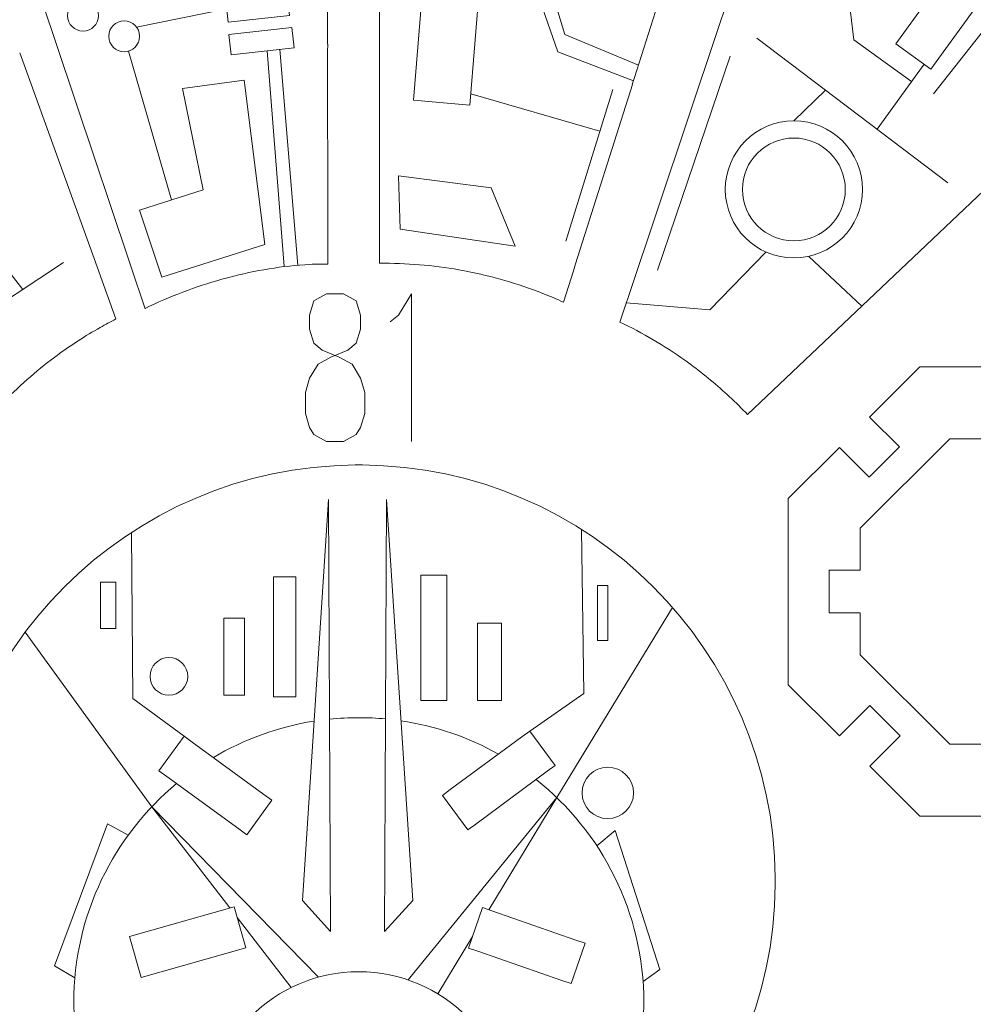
# Model space of a CAD drawing. Header units: inches. Extents: x -7.1 to 7.1, y -5.5 to 5.4.
# Tile 6 of 13: x -1.1 to 1.8, y -1.4 to 1.6. Entities that reach past the tile are written whole.
import ezdxf

# ---------------------------------------------------------------- set-up
doc = ezdxf.new("R2010")
doc.units = ezdxf.units.IN
doc.header["$MEASUREMENT"] = 0
doc.layers.add('Layer 1', color=7, linetype='Continuous')

msp = doc.modelspace()

# ---------------------------------------------------------------- linework, layer by layer
at = {"layer": 'Layer 1', "color": 5, "lineweight": 9}
for points in [[(0.08, -0.499), (0.1582, -0.499), (0.1582, -0.1188), (0.08, -0.1188), (0.08, -0.499)], [(-0.8939, -0.2803), (-0.847, -0.2803), (-0.847, -0.1397), (-0.8939, -0.1397), (-0.8939, -0.2803)], [(-0.3679, -0.4886), (-0.3002, -0.4886), (-0.3002, -0.124), (-0.3679, -0.124), (-0.3679, -0.4886)], [(0.6165, -0.3167), (0.6478, -0.3167), (0.6478, -0.1501), (0.6165, -0.1501), (0.6165, -0.3167)], [(-0.5189, -0.4834), (-0.4564, -0.4834), (-0.4564, -0.249), (-0.5189, -0.249), (-0.5189, -0.4834)], [(0.2519, -0.499), (0.3248, -0.499), (0.3248, -0.2647), (0.2519, -0.2647), (0.2519, -0.499)]]:
    msp.add_lwpolyline(points, close=True, dxfattribs=at)
for centre, major_axis in [((-0.9465, 1.5815), (0, 0.0469)), ((-0.8215, 1.519), (0, 0.0469)), ((1.2129, 1.0536), (0, 0.1562)), ((-0.6856, -0.4261), (0, 0.0573)), ((0.6477, -0.7803), (0, 0.0781))]:
    msp.add_ellipse(centre, major_axis=major_axis, ratio=1, dxfattribs=at)
at = {"layer": 'Layer 1', "color": 1, "lineweight": 9}
for centre, major_axis in [((1.2129, 1.0536), (0, 0.2083)), ((-0.1088, -1.7875), (0, 0.4637))]:
    msp.add_ellipse(centre, major_axis=major_axis, ratio=1, dxfattribs=at)
at = {"layer": 'Layer 1', "lineweight": 9}
for points, knots in [([(-0.0446, 2.9775), (-0.0446, 2.9775), (-0.0448, 2.7646), (-0.0448, 2.7646), (-0.0448, 2.7646), (0.1588, 2.7645), (0.3412, 2.6384), (0.4135, 2.4481), (0.4135, 2.4481), (0.4135, 2.4481), (0.5369, 2.4266), (0.5369, 2.4266), (0.5369, 2.4266), (0.5369, 2.4266), (0.4511, 1.9339), (0.4511, 1.9339), (0.4511, 1.9339), (0.4511, 1.9339), (0.3276, 1.9554), (0.3276, 1.9554), (0.3276, 1.9554), (0.2344, 1.8464), (0.098, 1.7836), (-0.0455, 1.7837), (-0.0455, 1.7837), (-0.0455, 1.7837), (-0.0457, 1.5576), (-0.0457, 1.5576)], [0, 0, 0, 0, 0.125, 0.125, 0.125, 0.125, 0.25, 0.25, 0.25, 0.25, 0.375, 0.375, 0.375, 0.375, 0.5, 0.5, 0.5, 0.5, 0.625, 0.625, 0.625, 0.625, 0.75, 0.75, 0.75, 0.75, 1, 1, 1, 1]), ([(-0.2034, 1.4951), (-0.2034, 1.4951), (-0.2037, 1.7916), (-0.2037, 1.7916), (-0.2037, 1.7916), (-0.0831, 1.7911), (0.0331, 1.8363), (0.1216, 1.9182), (0.1216, 1.9182), (0.1216, 1.9182), (0.2186, 2.4907), (0.2186, 2.4907), (0.2186, 2.4907), (0.1354, 2.6471), (-0.0275, 2.7444), (-0.2046, 2.7433), (-0.2046, 2.7433), (-0.2046, 2.7433), (-0.2048, 2.9178), (-0.2048, 2.9178)], [0, 0, 0, 0, 0.166667, 0.166667, 0.166667, 0.166667, 0.333333, 0.333333, 0.333333, 0.333333, 0.5, 0.5, 0.5, 0.5, 0.666667, 0.666667, 0.666667, 0.666667, 1, 1, 1, 1]), ([(1.1787, 2.8172), (1.1787, 2.8172), (1.0997, 2.5671), (1.0997, 2.5671), (1.0997, 2.5671), (1.2534, 2.5186), (1.3696, 2.3916), (1.4044, 2.2342), (1.4044, 2.2342), (1.4392, 2.0768), (1.3873, 1.9127), (1.2684, 1.8039), (1.2684, 1.8039), (1.1494, 1.695), (0.9815, 1.6579), (0.8277, 1.7065), (0.8277, 1.7065), (0.8277, 1.7065), (0.7289, 1.3937), (0.7289, 1.3937)], [0, 0, 0, 0, 0.166667, 0.166667, 0.166667, 0.166667, 0.333333, 0.333333, 0.333333, 0.333333, 0.5, 0.5, 0.5, 0.5, 0.666667, 0.666667, 0.666667, 0.666667, 1, 1, 1, 1]), ([(-1.4198, 2.6642), (-1.4198, 2.6642), (-1.36, 2.4861), (-1.36, 2.4861), (-1.36, 2.4861), (-1.5283, 2.4214), (-1.6478, 2.2582), (-1.6478, 2.0671), (-1.6478, 2.0671), (-1.6478, 1.8191), (-1.4468, 1.6181), (-1.1989, 1.6181), (-1.1989, 1.6181), (-1.1558, 1.6181), (-1.1141, 1.6242), (-1.0747, 1.6355), (-1.0747, 1.6355), (-1.0747, 1.6355), (-1.0732, 1.631), (-1.0732, 1.631), (-1.0732, 1.631), (-1.0732, 1.631), (-0.9726, 1.331), (-0.9726, 1.331)], [0, 0, 0, 0, 0.142857, 0.142857, 0.142857, 0.142857, 0.285714, 0.285714, 0.285714, 0.285714, 0.428571, 0.428571, 0.428571, 0.428571, 0.571429, 0.571429, 0.571429, 0.571429, 0.714286, 0.714286, 0.714286, 0.714286, 1, 1, 1, 1]), ([(1.3461, 2.6271), (1.3461, 2.6271), (1.3058, 2.5067), (1.3058, 2.5067), (1.3058, 2.5067), (1.4624, 2.4542), (1.5792, 2.3221), (1.6121, 2.1602), (1.6121, 2.1602), (1.645, 1.9983), (1.589, 1.8312), (1.4652, 1.7218), (1.4652, 1.7218), (1.3415, 1.6123), (1.1687, 1.5772), (1.0121, 1.6297), (1.0121, 1.6297), (1.0121, 1.6297), (0.99, 1.5639), (0.99, 1.5639)], [0, 0, 0, 0, 0.166667, 0.166667, 0.166667, 0.166667, 0.333333, 0.333333, 0.333333, 0.333333, 0.5, 0.5, 0.5, 0.5, 0.666667, 0.666667, 0.666667, 0.666667, 1, 1, 1, 1]), ([(1.6288, 1.4196), (1.6288, 1.4196), (1.5229, 1.4964), (1.5229, 1.4964), (1.5229, 1.4964), (1.5229, 1.4964), (1.8183, 1.9039), (1.8183, 1.9039), (1.8183, 1.9039), (1.8183, 1.9039), (1.9242, 1.8271), (1.9242, 1.8271), (1.9242, 1.8271), (1.9242, 1.8271), (1.6288, 1.4196), (1.6288, 1.4196)], [0, 0, 0, 0, 0.2, 0.2, 0.2, 0.2, 0.4, 0.4, 0.4, 0.4, 0.6, 0.6, 0.6, 0.6, 1, 1, 1, 1]), ([(2.1572, 1.3987), (2.1572, 1.3987), (1.0721, 0.3695), (1.0721, 0.3695), (1.0721, 0.3695), (1.0549, 0.3875), (1.0359, 0.4063), (1.0177, 0.4234), (1.0177, 0.4234), (0.9802, 0.4585), (0.9407, 0.4913), (0.8995, 0.5217)], [0, 0, 0, 0, 0.25, 0.25, 0.25, 0.25, 0.5, 0.5, 0.5, 0.5, 1, 1, 1, 1]), ([(-0.5038, 0.7863), (-0.4231, 0.8076), (-0.3406, 0.8212), (-0.2577, 0.8259), (-0.2577, 0.8259), (-0.2393, 0.8269), (-0.2196, 0.8271), (-0.2027, 0.8269), (-0.2027, 0.8269), (-0.2027, 0.8269), (-0.2028, 0.9162), (-0.2028, 0.9162)], [0, 0, 0, 0, 0.25, 0.25, 0.25, 0.25, 0.5, 0.5, 0.5, 0.5, 1, 1, 1, 1]), ([(-1.0256, 0.5492), (-0.9836, 0.58), (-0.9399, 0.6084), (-0.8946, 0.6341), (-0.8946, 0.6341), (-0.8788, 0.6431), (-0.8629, 0.6517), (-0.8468, 0.6599), (-0.8468, 0.6599), (-0.8468, 0.6599), (-0.8925, 0.7867), (-0.8925, 0.7867)], [0, 0, 0, 0, 0.25, 0.25, 0.25, 0.25, 0.5, 0.5, 0.5, 0.5, 1, 1, 1, 1]), ([(0.5434, 0.8067), (0.5434, 0.8067), (0.5131, 0.711), (0.5131, 0.711), (0.5131, 0.711), (0.4921, 0.7206), (0.4714, 0.7292), (0.4499, 0.7377), (0.4499, 0.7377), (0.3744, 0.7674), (0.2965, 0.79), (0.2171, 0.8054)], [0, 0, 0, 0, 0.25, 0.25, 0.25, 0.25, 0.5, 0.5, 0.5, 0.5, 1, 1, 1, 1]), ([(2.2818, 0.3236), (2.2818, 0.3236), (2.3173, 0.3591), (2.3173, 0.3591), (2.3173, 0.3591), (2.3173, 0.3591), (2.1618, 0.5145), (2.1618, 0.5145), (2.1618, 0.5145), (2.1618, 0.5145), (1.945, 0.5145), (1.945, 0.5145), (1.945, 0.5145), (1.945, 0.5145), (1.945, 0.3884), (1.945, 0.3884), (1.945, 0.3884), (1.945, 0.3884), (1.815, 0.3884), (1.815, 0.3884), (1.815, 0.3884), (1.815, 0.3884), (1.815, 0.5145), (1.815, 0.5145), (1.815, 0.5145), (1.815, 0.5145), (1.596, 0.5145), (1.596, 0.5145), (1.596, 0.5145), (1.596, 0.5145), (1.4431, 0.3616), (1.4431, 0.3616), (1.4431, 0.3616), (1.4431, 0.3616), (1.5336, 0.271), (1.5336, 0.271), (1.5336, 0.271), (1.5336, 0.271), (1.4417, 0.1791), (1.4417, 0.1791), (1.4417, 0.1791), (1.4417, 0.1791), (1.4042, 0.2166), (1.4042, 0.2166)], [0, 0, 0, 0, 0.083333, 0.083333, 0.083333, 0.083333, 0.166667, 0.166667, 0.166667, 0.166667, 0.25, 0.25, 0.25, 0.25, 0.333333, 0.333333, 0.333333, 0.333333, 0.416667, 0.416667, 0.416667, 0.416667, 0.5, 0.5, 0.5, 0.5, 0.583333, 0.583333, 0.583333, 0.583333, 0.666667, 0.666667, 0.666667, 0.666667, 0.75, 0.75, 0.75, 0.75, 0.833333, 0.833333, 0.833333, 0.833333, 1, 1, 1, 1]), ([(1.3886, 0.2322), (1.3886, 0.2322), (1.3511, 0.2696), (1.3511, 0.2696), (1.3511, 0.2696), (1.3511, 0.2696), (1.1959, 0.1144), (1.1959, 0.1144), (1.1959, 0.1144), (1.1959, 0.1144), (1.1959, -0.4514), (1.1959, -0.4514), (1.1959, -0.4514), (1.1959, -0.4514), (1.3514, -0.6069), (1.3514, -0.6069), (1.3514, -0.6069), (1.3514, -0.6069), (1.3897, -0.5685), (1.3897, -0.5685)], [0, 0, 0, 0, 0.166667, 0.166667, 0.166667, 0.166667, 0.333333, 0.333333, 0.333333, 0.333333, 0.5, 0.5, 0.5, 0.5, 0.666667, 0.666667, 0.666667, 0.666667, 1, 1, 1, 1]), ([(1.4147, -0.2326), (1.4147, -0.2326), (1.3203, -0.2326), (1.3203, -0.2326), (1.3203, -0.2326), (1.3203, -0.2326), (1.3203, -0.1035), (1.3203, -0.1035), (1.3203, -0.1035), (1.3203, -0.1035), (1.4147, -0.1035), (1.4147, -0.1035), (1.4147, -0.1035), (1.4147, -0.1035), (1.4147, 0.0238), (1.4147, 0.0238), (1.4147, 0.0238), (1.4147, 0.0238), (1.6867, 0.2957), (1.6867, 0.2957), (1.6867, 0.2957), (1.6867, 0.2957), (2.0712, 0.2957), (2.0712, 0.2957), (2.0712, 0.2957), (2.0712, 0.2957), (2.3431, 0.0238), (2.3431, 0.0238), (2.3431, 0.0238), (2.3431, 0.0238), (2.3431, -0.1035), (2.3431, -0.1035), (2.3431, -0.1035), (2.3431, -0.1035), (2.4423, -0.1035), (2.4423, -0.1035), (2.4423, -0.1035), (2.4423, -0.1035), (2.4423, -0.2326), (2.4423, -0.2326), (2.4423, -0.2326), (2.4423, -0.2326), (2.3431, -0.2326), (2.3431, -0.2326), (2.3431, -0.2326), (2.3431, -0.2326), (2.3431, -0.3608), (2.3431, -0.3608), (2.3431, -0.3608), (2.3431, -0.3608), (2.0712, -0.6327), (2.0712, -0.6327), (2.0712, -0.6327), (2.0712, -0.6327), (1.6867, -0.6327), (1.6867, -0.6327), (1.6867, -0.6327), (1.6867, -0.6327), (1.4147, -0.3608), (1.4147, -0.3608), (1.4147, -0.3608), (1.4147, -0.3608), (1.4147, -0.2326), (1.4147, -0.2326)], [0, 0, 0, 0, 0.058824, 0.058824, 0.058824, 0.058824, 0.117647, 0.117647, 0.117647, 0.117647, 0.176471, 0.176471, 0.176471, 0.176471, 0.235294, 0.235294, 0.235294, 0.235294, 0.294118, 0.294118, 0.294118, 0.294118, 0.352941, 0.352941, 0.352941, 0.352941, 0.411765, 0.411765, 0.411765, 0.411765, 0.470588, 0.470588, 0.470588, 0.470588, 0.529412, 0.529412, 0.529412, 0.529412, 0.588235, 0.588235, 0.588235, 0.588235, 0.647059, 0.647059, 0.647059, 0.647059, 0.705882, 0.705882, 0.705882, 0.705882, 0.764706, 0.764706, 0.764706, 0.764706, 0.823529, 0.823529, 0.823529, 0.823529, 0.882353, 0.882353, 0.882353, 0.882353, 1, 1, 1, 1]), ([(1.4053, -0.5529), (1.4053, -0.5529), (1.4437, -0.5146), (1.4437, -0.5146), (1.4437, -0.5146), (1.4437, -0.5146), (1.5356, -0.6065), (1.5356, -0.6065), (1.5356, -0.6065), (1.5356, -0.6065), (1.4433, -0.6988), (1.4433, -0.6988), (1.4433, -0.6988), (1.4433, -0.6988), (1.596, -0.8515), (1.596, -0.8515), (1.596, -0.8515), (1.596, -0.8515), (1.815, -0.8515), (1.815, -0.8515), (1.815, -0.8515), (1.815, -0.8515), (1.815, -0.7246), (1.815, -0.7246), (1.815, -0.7246), (1.815, -0.7246), (1.945, -0.7246), (1.945, -0.7246), (1.945, -0.7246), (1.945, -0.7246), (1.945, -0.8515), (1.945, -0.8515), (1.945, -0.8515), (1.945, -0.8515), (2.1618, -0.8515), (2.1618, -0.8515), (2.1618, -0.8515), (2.1618, -0.8515), (2.3171, -0.6963), (2.3171, -0.6963), (2.3171, -0.6963), (2.3171, -0.6963), (2.2807, -0.6599), (2.2807, -0.6599)], [0, 0, 0, 0, 0.083333, 0.083333, 0.083333, 0.083333, 0.166667, 0.166667, 0.166667, 0.166667, 0.25, 0.25, 0.25, 0.25, 0.333333, 0.333333, 0.333333, 0.333333, 0.416667, 0.416667, 0.416667, 0.416667, 0.5, 0.5, 0.5, 0.5, 0.583333, 0.583333, 0.583333, 0.583333, 0.666667, 0.666667, 0.666667, 0.666667, 0.75, 0.75, 0.75, 0.75, 0.833333, 0.833333, 0.833333, 0.833333, 1, 1, 1, 1]), ([(0.4636, -0.7146), (0.4636, -0.7146), (0.2463, -0.8749), (0.2463, -0.8749), (0.2463, -0.8749), (0.2463, -0.8749), (0.2222, -0.8927), (0.2222, -0.8927), (0.2222, -0.8927), (0.2222, -0.8927), (0.145, -0.788), (0.145, -0.788), (0.145, -0.788), (0.145, -0.788), (0.1692, -0.7702), (0.1692, -0.7702), (0.1692, -0.7702), (0.1692, -0.7702), (0.3865, -0.61), (0.3865, -0.61), (0.3865, -0.61), (0.3865, -0.61), (0.4106, -0.5922), (0.4106, -0.5922), (0.4106, -0.5922), (0.4106, -0.5922), (0.4878, -0.6968), (0.4878, -0.6968), (0.4878, -0.6968), (0.4878, -0.6968), (0.4636, -0.7146), (0.4636, -0.7146)], [0, 0, 0, 0, 0.111111, 0.111111, 0.111111, 0.111111, 0.222222, 0.222222, 0.222222, 0.222222, 0.333333, 0.333333, 0.333333, 0.333333, 0.444444, 0.444444, 0.444444, 0.444444, 0.555556, 0.555556, 0.555556, 0.555556, 0.666667, 0.666667, 0.666667, 0.666667, 0.777778, 0.777778, 0.777778, 0.777778, 1, 1, 1, 1]), ([(-0.4493, -0.9075), (-0.4493, -0.9075), (-0.4735, -0.8898), (-0.4735, -0.8898), (-0.4735, -0.8898), (-0.4735, -0.8898), (-0.6916, -0.7307), (-0.6916, -0.7307), (-0.6916, -0.7307), (-0.6916, -0.7307), (-0.7159, -0.713), (-0.7159, -0.713), (-0.7159, -0.713), (-0.7159, -0.713), (-0.6393, -0.608), (-0.6393, -0.608), (-0.6393, -0.608), (-0.6393, -0.608), (-0.615, -0.6257), (-0.615, -0.6257), (-0.615, -0.6257), (-0.615, -0.6257), (-0.3969, -0.7848), (-0.3969, -0.7848), (-0.3969, -0.7848), (-0.3969, -0.7848), (-0.3727, -0.8024), (-0.3727, -0.8024), (-0.3727, -0.8024), (-0.3727, -0.8024), (-0.4493, -0.9075), (-0.4493, -0.9075)], [0, 0, 0, 0, 0.111111, 0.111111, 0.111111, 0.111111, 0.222222, 0.222222, 0.222222, 0.222222, 0.333333, 0.333333, 0.333333, 0.333333, 0.444444, 0.444444, 0.444444, 0.444444, 0.555556, 0.555556, 0.555556, 0.555556, 0.666667, 0.666667, 0.666667, 0.666667, 0.777778, 0.777778, 0.777778, 0.777778, 1, 1, 1, 1]), ([(-0.4521, -1.2513), (-0.4521, -1.2513), (-0.7696, -1.3414), (-0.7696, -1.3414), (-0.7696, -1.3414), (-0.7696, -1.3414), (-0.8051, -1.2163), (-0.8051, -1.2163), (-0.8051, -1.2163), (-0.8051, -1.2163), (-0.4876, -1.1262), (-0.4876, -1.1262), (-0.4876, -1.1262), (-0.4876, -1.1262), (-0.4521, -1.2513), (-0.4521, -1.2513)], [0, 0, 0, 0, 0.2, 0.2, 0.2, 0.2, 0.4, 0.4, 0.4, 0.4, 0.6, 0.6, 0.6, 0.6, 1, 1, 1, 1]), ([(0.5791, -1.2372), (0.5791, -1.2372), (0.5364, -1.36), (0.5364, -1.36), (0.5364, -1.36), (0.5364, -1.36), (0.508, -1.3501), (0.508, -1.3501), (0.508, -1.3501), (0.508, -1.3501), (0.253, -1.2615), (0.253, -1.2615), (0.253, -1.2615), (0.253, -1.2615), (0.2247, -1.2517), (0.2247, -1.2517), (0.2247, -1.2517), (0.2247, -1.2517), (0.2673, -1.1289), (0.2673, -1.1289), (0.2673, -1.1289), (0.2673, -1.1289), (0.2957, -1.1387), (0.2957, -1.1387), (0.2957, -1.1387), (0.2957, -1.1387), (0.5507, -1.2274), (0.5507, -1.2274), (0.5507, -1.2274), (0.5507, -1.2274), (0.5791, -1.2372), (0.5791, -1.2372)], [0, 0, 0, 0, 0.111111, 0.111111, 0.111111, 0.111111, 0.222222, 0.222222, 0.222222, 0.222222, 0.333333, 0.333333, 0.333333, 0.333333, 0.444444, 0.444444, 0.444444, 0.444444, 0.555556, 0.555556, 0.555556, 0.555556, 0.666667, 0.666667, 0.666667, 0.666667, 0.777778, 0.777778, 0.777778, 0.777778, 1, 1, 1, 1])]:
    msp.add_open_spline(points, degree=3, knots=knots, dxfattribs=at)
at = {"layer": 'Layer 1', "color": 1, "lineweight": 9}
for points, knots in [([(0.3276, 1.9554), (0.3276, 1.9554), (0.4962, 1.4721), (0.4962, 1.4721), (0.4962, 1.4721), (0.4962, 1.4721), (0.7255, 1.3832), (0.7255, 1.3832)], [0, 0, 0, 0, 0.333333, 0.333333, 0.333333, 0.333333, 1, 1, 1, 1]), ([(0.7406, 1.4308), (0.7406, 1.4308), (0.517, 1.5242), (0.517, 1.5242), (0.517, 1.5242), (0.517, 1.5242), (0.3894, 1.9447), (0.3894, 1.9447)], [0, 0, 0, 0, 0.333333, 0.333333, 0.333333, 0.333333, 1, 1, 1, 1]), ([(-0.3396, 1.769), (-0.3396, 1.769), (-0.526, 1.7484), (-0.526, 1.7484), (-0.526, 1.7484), (-0.526, 1.7484), (-0.5054, 1.5621), (-0.5054, 1.5621), (-0.5054, 1.5621), (-0.5054, 1.5621), (-0.319, 1.5826), (-0.319, 1.5826), (-0.319, 1.5826), (-0.319, 1.5826), (-0.3396, 1.769), (-0.3396, 1.769)], [0, 0, 0, 0, 0.2, 0.2, 0.2, 0.2, 0.4, 0.4, 0.4, 0.4, 0.6, 0.6, 0.6, 0.6, 1, 1, 1, 1]), ([(0.0881, 1.6981), (0.0881, 1.6981), (0.2594, 1.6838), (0.2594, 1.6838), (0.2594, 1.6838), (0.2594, 1.6838), (0.2283, 1.3101), (0.2283, 1.3101), (0.2283, 1.3101), (0.2283, 1.3101), (0.057, 1.3244), (0.057, 1.3244), (0.057, 1.3244), (0.057, 1.3244), (0.0881, 1.6981), (0.0881, 1.6981)], [0, 0, 0, 0, 0.2, 0.2, 0.2, 0.2, 0.4, 0.4, 0.4, 0.4, 0.6, 0.6, 0.6, 0.6, 1, 1, 1, 1]), ([(-0.3944, 0.8861), (-0.3944, 0.8861), (-0.7069, 0.7872), (-0.7069, 0.7872), (-0.7069, 0.7872), (-0.7069, 0.7872), (-0.7746, 0.9903), (-0.7746, 0.9903), (-0.7746, 0.9903), (-0.7746, 0.9903), (-0.5819, 1.0528), (-0.5819, 1.0528), (-0.5819, 1.0528), (-0.5819, 1.0528), (-0.6444, 1.3601), (-0.6444, 1.3601), (-0.6444, 1.3601), (-0.6444, 1.3601), (-0.4569, 1.3861), (-0.4569, 1.3861), (-0.4569, 1.3861), (-0.4569, 1.3861), (-0.3944, 0.8861), (-0.3944, 0.8861)], [0, 0, 0, 0, 0.142857, 0.142857, 0.142857, 0.142857, 0.285714, 0.285714, 0.285714, 0.285714, 0.428571, 0.428571, 0.428571, 0.428571, 0.571429, 0.571429, 0.571429, 0.571429, 0.714286, 0.714286, 0.714286, 0.714286, 1, 1, 1, 1]), ([(0.0118, 1.0945), (0.0118, 1.0945), (0.0171, 0.933), (0.0171, 0.933), (0.0171, 0.933), (0.0171, 0.933), (0.366, 0.8809), (0.366, 0.8809), (0.366, 0.8809), (0.366, 0.8809), (0.2931, 1.058), (0.2931, 1.058), (0.2931, 1.058), (0.2931, 1.058), (0.0118, 1.0945), (0.0118, 1.0945)], [0, 0, 0, 0, 0.2, 0.2, 0.2, 0.2, 0.4, 0.4, 0.4, 0.4, 0.6, 0.6, 0.6, 0.6, 1, 1, 1, 1]), ([(-0.2066, 0.736), (-0.2066, 0.736), (-0.2453, 0.7149), (-0.2453, 0.7149), (-0.2453, 0.7149), (-0.2453, 0.7149), (-0.2584, 0.6719), (-0.2584, 0.6719), (-0.2584, 0.6719), (-0.2584, 0.6719), (-0.2584, 0.629), (-0.2584, 0.629), (-0.2584, 0.629), (-0.2584, 0.629), (-0.2453, 0.5866), (-0.2453, 0.5866), (-0.2453, 0.5866), (-0.2453, 0.5866), (-0.2198, 0.5649), (-0.2198, 0.5649), (-0.2198, 0.5649), (-0.2198, 0.5649), (-0.168, 0.5437), (-0.168, 0.5437), (-0.168, 0.5437), (-0.168, 0.5437), (-0.1293, 0.5225), (-0.1293, 0.5225), (-0.1293, 0.5225), (-0.1293, 0.5225), (-0.1038, 0.4796), (-0.1038, 0.4796), (-0.1038, 0.4796), (-0.1038, 0.4796), (-0.0906, 0.4366), (-0.0906, 0.4366), (-0.0906, 0.4366), (-0.0906, 0.4366), (-0.0906, 0.3725), (-0.0906, 0.3725), (-0.0906, 0.3725), (-0.0906, 0.3725), (-0.1038, 0.3302), (-0.1038, 0.3302), (-0.1038, 0.3302), (-0.1038, 0.3302), (-0.1165, 0.3084), (-0.1165, 0.3084), (-0.1165, 0.3084), (-0.1165, 0.3084), (-0.1552, 0.2872), (-0.1552, 0.2872), (-0.1552, 0.2872), (-0.1552, 0.2872), (-0.2066, 0.2872), (-0.2066, 0.2872), (-0.2066, 0.2872), (-0.2066, 0.2872), (-0.2453, 0.3084), (-0.2453, 0.3084), (-0.2453, 0.3084), (-0.2453, 0.3084), (-0.2584, 0.3302), (-0.2584, 0.3302), (-0.2584, 0.3302), (-0.2584, 0.3302), (-0.2712, 0.3725), (-0.2712, 0.3725), (-0.2712, 0.3725), (-0.2712, 0.3725), (-0.2712, 0.4366), (-0.2712, 0.4366), (-0.2712, 0.4366), (-0.2712, 0.4366), (-0.2584, 0.4796), (-0.2584, 0.4796), (-0.2584, 0.4796), (-0.2584, 0.4796), (-0.2325, 0.5225), (-0.2325, 0.5225), (-0.2325, 0.5225), (-0.2325, 0.5225), (-0.1939, 0.5437), (-0.1939, 0.5437), (-0.1939, 0.5437), (-0.1939, 0.5437), (-0.1424, 0.5649), (-0.1424, 0.5649), (-0.1424, 0.5649), (-0.1424, 0.5649), (-0.1165, 0.5866), (-0.1165, 0.5866), (-0.1165, 0.5866), (-0.1165, 0.5866), (-0.1038, 0.629), (-0.1038, 0.629), (-0.1038, 0.629), (-0.1038, 0.629), (-0.1038, 0.6719), (-0.1038, 0.6719), (-0.1038, 0.6719), (-0.1038, 0.6719), (-0.1165, 0.7149), (-0.1165, 0.7149), (-0.1165, 0.7149), (-0.1165, 0.7149), (-0.1552, 0.736), (-0.1552, 0.736), (-0.1552, 0.736), (-0.1552, 0.736), (-0.2066, 0.736), (-0.2066, 0.736)], [0, 0, 0, 0, 0.034483, 0.034483, 0.034483, 0.034483, 0.068966, 0.068966, 0.068966, 0.068966, 0.103448, 0.103448, 0.103448, 0.103448, 0.137931, 0.137931, 0.137931, 0.137931, 0.172414, 0.172414, 0.172414, 0.172414, 0.206897, 0.206897, 0.206897, 0.206897, 0.241379, 0.241379, 0.241379, 0.241379, 0.275862, 0.275862, 0.275862, 0.275862, 0.310345, 0.310345, 0.310345, 0.310345, 0.344828, 0.344828, 0.344828, 0.344828, 0.37931, 0.37931, 0.37931, 0.37931, 0.413793, 0.413793, 0.413793, 0.413793, 0.448276, 0.448276, 0.448276, 0.448276, 0.482759, 0.482759, 0.482759, 0.482759, 0.517241, 0.517241, 0.517241, 0.517241, 0.551724, 0.551724, 0.551724, 0.551724, 0.586207, 0.586207, 0.586207, 0.586207, 0.62069, 0.62069, 0.62069, 0.62069, 0.655172, 0.655172, 0.655172, 0.655172, 0.689655, 0.689655, 0.689655, 0.689655, 0.724138, 0.724138, 0.724138, 0.724138, 0.758621, 0.758621, 0.758621, 0.758621, 0.793103, 0.793103, 0.793103, 0.793103, 0.827586, 0.827586, 0.827586, 0.827586, 0.862069, 0.862069, 0.862069, 0.862069, 0.896552, 0.896552, 0.896552, 0.896552, 0.931034, 0.931034, 0.931034, 0.931034, 1, 1, 1, 1]), ([(-0.0133, 0.6508), (-0.0133, 0.6508), (0.0122, 0.6719), (0.0122, 0.6719), (0.0122, 0.6719), (0.0122, 0.6719), (0.0509, 0.736), (0.0509, 0.736), (0.0509, 0.736), (0.0509, 0.736), (0.0509, 0.2872), (0.0509, 0.2872)], [0, 0, 0, 0, 0.25, 0.25, 0.25, 0.25, 0.5, 0.5, 0.5, 0.5, 1, 1, 1, 1]), ([(-0.2803, -1.1076), (-0.2803, -1.1076), (-0.1944, -1.2013), (-0.1944, -1.2013), (-0.1944, -1.2013), (-0.1944, -1.2013), (-0.2005, 0.1112), (-0.2005, 0.1112), (-0.2005, 0.1112), (-0.2005, 0.1112), (-0.2803, -1.1076), (-0.2803, -1.1076)], [0, 0, 0, 0, 0.25, 0.25, 0.25, 0.25, 0.5, 0.5, 0.5, 0.5, 1, 1, 1, 1]), ([(0.0555, -1.1076), (0.0555, -1.1076), (-0.0305, -1.2013), (-0.0305, -1.2013), (-0.0305, -1.2013), (-0.0305, -1.2013), (-0.0244, 0.1112), (-0.0244, 0.1112), (-0.0244, 0.1112), (-0.0244, 0.1112), (0.0555, -1.1076), (0.0555, -1.1076)], [0, 0, 0, 0, 0.25, 0.25, 0.25, 0.25, 0.5, 0.5, 0.5, 0.5, 1, 1, 1, 1]), ([(-0.0275, -0.5555), (-0.0542, -0.553), (-0.0814, -0.5517), (-0.1088, -0.5517), (-0.1088, -0.5517), (-0.1387, -0.5517), (-0.1683, -0.5532), (-0.1974, -0.5562)], [0, 0, 0, 0, 0.333333, 0.333333, 0.333333, 0.333333, 1, 1, 1, 1]), ([(-0.6625, -0.7519), (-0.8532, -0.9107), (-0.9746, -1.15), (-0.9746, -1.4175), (-0.9746, -1.4175), (-0.9746, -1.8957), (-0.5869, -2.2833), (-0.1088, -2.2833), (-0.1088, -2.2833), (0.3694, -2.2833), (0.7571, -1.8957), (0.7571, -1.4175), (0.7571, -1.4175), (0.7571, -1.1429), (0.6292, -0.8982), (0.4298, -0.7396)], [0, 0, 0, 0, 0.2, 0.2, 0.2, 0.2, 0.4, 0.4, 0.4, 0.4, 0.6, 0.6, 0.6, 0.6, 1, 1, 1, 1])]:
    msp.add_open_spline(points, degree=3, knots=knots, dxfattribs=at)
at = {"layer": 'Layer 1', "color": 5, "lineweight": 9}
for points, knots in [([(1.3772, 1.6605), (1.3772, 1.6605), (1.3947, 1.5085), (1.3947, 1.5085), (1.3947, 1.5085), (1.3947, 1.5085), (1.5703, 1.3812), (1.5703, 1.3812)], [0, 0, 0, 0, 0.333333, 0.333333, 0.333333, 0.333333, 1, 1, 1, 1]), ([(-0.3119, 1.5457), (-0.3119, 1.5457), (-0.5035, 1.5246), (-0.5035, 1.5246), (-0.5035, 1.5246), (-0.5035, 1.5246), (-0.4966, 1.4625), (-0.4966, 1.4625), (-0.4966, 1.4625), (-0.4966, 1.4625), (-0.3051, 1.4835), (-0.3051, 1.4835), (-0.3051, 1.4835), (-0.3051, 1.4835), (-0.3119, 1.5457), (-0.3119, 1.5457)], [0, 0, 0, 0, 0.2, 0.2, 0.2, 0.2, 0.4, 0.4, 0.4, 0.4, 0.6, 0.6, 0.6, 0.6, 1, 1, 1, 1]), ([(1.1277, 0.8634), (1.1277, 0.8634), (0.9572, 0.6882), (0.9572, 0.6882), (0.9572, 0.6882), (0.9572, 0.6882), (0.7038, 0.7093), (0.7038, 0.7093)], [0, 0, 0, 0, 0.333333, 0.333333, 0.333333, 0.333333, 1, 1, 1, 1]), ([(-0.6393, -0.608), (-0.6393, -0.608), (-0.795, -0.4938), (-0.795, -0.4938), (-0.795, -0.4938), (-0.795, -0.4938), (-0.7998, 0.0111), (-0.7998, 0.0111)], [0, 0, 0, 0, 0.333333, 0.333333, 0.333333, 0.333333, 1, 1, 1, 1]), ([(0.4106, -0.5922), (0.4106, -0.5922), (0.5748, -0.4782), (0.5748, -0.4782), (0.5748, -0.4782), (0.5748, -0.4782), (0.5679, 0.0201), (0.5679, 0.0201)], [0, 0, 0, 0, 0.333333, 0.333333, 0.333333, 0.333333, 1, 1, 1, 1]), ([(-0.8093, -0.9086), (-0.8093, -0.9086), (-0.8718, -0.874), (-0.8718, -0.874), (-0.8718, -0.874), (-0.8718, -0.874), (-1.0332, -1.3063), (-1.0332, -1.3063), (-1.0332, -1.3063), (-1.0332, -1.3063), (-0.9714, -1.3427), (-0.9714, -1.3427)], [0, 0, 0, 0, 0.25, 0.25, 0.25, 0.25, 0.5, 0.5, 0.5, 0.5, 1, 1, 1, 1]), ([(0.6141, -0.9407), (0.6141, -0.9407), (0.6699, -0.8949), (0.6699, -0.8949), (0.6699, -0.8949), (0.6699, -0.8949), (0.8053, -1.3167), (0.8053, -1.3167), (0.8053, -1.3167), (0.8053, -1.3167), (0.7547, -1.3533), (0.7547, -1.3533)], [0, 0, 0, 0, 0.25, 0.25, 0.25, 0.25, 0.5, 0.5, 0.5, 0.5, 1, 1, 1, 1])]:
    msp.add_open_spline(points, degree=3, knots=knots, dxfattribs=at)
for points in [[(-0.7837, 1.5467), (-0.7837, 1.5467), (-0.5098, 1.6022), (-0.5098, 1.6022)], [(1.8426, 1.6049), (1.8426, 1.6049), (1.6369, 1.3445), (1.6369, 1.3445)], [(1.1004, 1.5137), (1.1004, 1.5137), (1.6811, 1.0736), (1.6811, 1.0736)], [(-0.6783, 1.0216), (-0.6783, 1.0216), (-0.8085, 1.4739), (-0.8085, 1.4739)], [(-0.3874, 1.4745), (-0.3874, 1.4745), (-0.3357, 0.8192), (-0.3357, 0.8192)], [(-0.3488, 1.4787), (-0.3488, 1.4787), (-0.2937, 0.8234), (-0.2937, 0.8234)], [(1.0197, 1.459), (1.0197, 1.459), (0.7983, 0.808), (0.7983, 0.808)], [(1.4657, 1.2369), (1.4657, 1.2369), (1.6087, 1.4342), (1.6087, 1.4342)], [(0.6629, 1.3575), (0.6629, 1.3575), (0.5197, 0.8965), (0.5197, 0.8965)], [(1.2129, 1.2619), (1.2129, 1.2619), (1.3092, 1.3555), (1.3092, 1.3555)], [(0.6233, 1.2302), (0.6233, 1.2302), (0.2312, 1.3444), (0.2312, 1.3444)], [(-1.2365, 0.8858), (-1.2365, 0.8858), (-1.1299, 0.7498), (-1.1299, 0.7498)], [(1.2585, 0.8503), (1.2585, 0.8503), (1.4198, 0.6993), (1.4198, 0.6993)], [(-1.298, 0.6387), (-1.298, 0.6387), (-1.0064, 0.8314), (-1.0064, 0.8314)], [(0.4925, -0.7946), (0.4925, -0.7946), (0.0415, -1.3487), (0.0415, -1.3487)], [(-0.7374, -0.8222), (-0.7374, -0.8222), (-0.2313, -1.3401), (-0.2313, -1.3401)]]:
    msp.add_open_spline(points, degree=3, dxfattribs=at)
at = {"layer": 'Layer 1', "color": 1, "lineweight": 9}
for points in [[(-0.0457, 1.5355), (-0.0457, 1.5355), (-0.0457, 1.5576), (-0.0457, 1.5576)], [(0.983, 1.5429), (0.983, 1.5429), (0.99, 1.5639), (0.99, 1.5639)], [(-0.2034, 1.473), (-0.2034, 1.473), (-0.2033, 1.4951), (-0.2033, 1.4951)], [(0.722, 1.3727), (0.722, 1.3727), (0.7291, 1.3937), (0.7291, 1.3937)], [(-0.9655, 1.31), (-0.9655, 1.31), (-0.9726, 1.331), (-0.9726, 1.331)], [(-0.2028, 0.9162), (-0.2028, 0.9162), (-0.2028, 0.9384), (-0.2028, 0.9384)], [(-0.0462, 0.9162), (-0.0462, 0.9162), (-0.0462, 0.9384), (-0.0462, 0.9384)], [(-0.8013, 0.8203), (-0.8013, 0.8203), (-0.8083, 0.8413), (-0.8083, 0.8413)], [(0.2171, 0.8054), (0.2171, 0.8054), (0.1954, 0.8095), (0.1954, 0.8095)], [(0.5434, 0.8067), (0.5434, 0.8067), (0.55, 0.8278), (0.55, 0.8278)], [(-0.9, 0.8076), (-0.9, 0.8076), (-0.8925, 0.7867), (-0.8925, 0.7867)], [(-0.5038, 0.7863), (-0.5038, 0.7863), (-0.5252, 0.7806), (-0.5252, 0.7806)], [(0.7024, 0.7046), (0.7024, 0.7046), (0.7091, 0.7257), (0.7091, 0.7257)], [(-1.0256, 0.5492), (-1.0256, 0.5492), (-1.0433, 0.536), (-1.0433, 0.536)], [(0.8995, 0.5217), (0.8995, 0.5217), (0.8816, 0.5348), (0.8816, 0.5348)], [(-0.1197, 0.2164), (-0.1197, 0.2164), (-0.0976, 0.2164), (-0.0976, 0.2164)], [(1.3886, 0.2322), (1.3886, 0.2322), (1.4042, 0.2166), (1.4042, 0.2166)], [(0.4925, -0.7946), (0.4925, -0.7946), (0.8442, -0.2164), (0.8442, -0.2164)], [(-0.7374, -0.8222), (-0.7374, -0.8222), (-1.122, -0.2916), (-1.122, -0.2916)], [(-0.2446, -0.5623), (-0.3549, -0.5797), (-0.4582, -0.6179), (-0.5505, -0.6727)], [(0.3153, -0.6625), (0.2255, -0.6119), (0.1257, -0.5769), (0.0197, -0.5612)], [(1.3897, -0.5685), (1.3897, -0.5685), (1.4054, -0.5529), (1.4054, -0.5529)], [(0.2861, -1.1354), (0.2861, -1.1354), (0.4925, -0.7946), (0.4925, -0.7946)], [(-0.5006, -1.1299), (-0.5006, -1.1299), (-0.7374, -0.8222), (-0.7374, -0.8222)], [(1.1564, -1.0597), (1.1564, -1.0597), (1.1564, -1.0376), (1.1564, -1.0376)], [(-0.3144, -1.3718), (-0.3144, -1.3718), (-0.4784, -1.1587), (-0.4784, -1.1587)], [(0.1314, -1.3907), (0.1314, -1.3907), (0.2368, -1.2167), (0.2368, -1.2167)]]:
    msp.add_open_spline(points, degree=3, dxfattribs=at)
at = {"layer": 'Layer 1', "lineweight": 9}
for points in [[(-0.0457, 1.5355), (-0.0457, 1.5355), (-0.0462, 0.9384), (-0.0462, 0.9384)], [(0.983, 1.5429), (0.983, 1.5429), (0.7093, 0.7256), (0.7093, 0.7256)], [(-0.9, 0.8076), (-0.9, 0.8076), (-1.1388, 1.469), (-1.1388, 1.469)], [(-0.2028, 0.9384), (-0.2028, 0.9384), (-0.2034, 1.473), (-0.2034, 1.473)], [(0.7222, 1.3726), (0.7222, 1.3726), (0.55, 0.8278), (0.55, 0.8278)], [(-0.9656, 1.31), (-0.9656, 1.31), (-0.8083, 0.8413), (-0.8083, 0.8413)], [(-0.0462, 0.9162), (-0.0462, 0.9162), (-0.0462, 0.8292), (-0.0462, 0.8292)], [(-0.8013, 0.8203), (-0.8013, 0.8203), (-0.7579, 0.691), (-0.7579, 0.691)], [(0.1954, 0.8094), (0.1158, 0.8233), (0.0349, 0.83), (-0.0462, 0.8292)], [(-0.7582, 0.6919), (-0.6835, 0.728), (-0.6053, 0.7579), (-0.5251, 0.7805)], [(0.7022, 0.7046), (0.7022, 0.7046), (0.6842, 0.6507), (0.6842, 0.6507)], [(0.8816, 0.5347), (0.8194, 0.5789), (0.7534, 0.6178), (0.6842, 0.6507)], [(-1.2046, 0.3904), (-1.1548, 0.4433), (-1.1009, 0.492), (-1.0433, 0.5359)], [(-0.1197, 0.2163), (-0.8096, 0.2103), (-1.3676, -0.3477), (-1.3736, -1.0376)], [(1.1563, -1.0376), (1.1504, -0.3477), (0.5923, 0.2103), (-0.0976, 0.2163)], [(-1.3736, -1.0597), (-1.3676, -1.7496), (-0.8096, -2.3077), (-0.1197, -2.3136)], [(-0.0976, -2.3136), (0.5923, -2.3077), (1.1504, -1.7496), (1.1563, -1.0597)]]:
    msp.add_open_spline(points, degree=3, dxfattribs=at)

doc.saveas('drawing.dxf')
